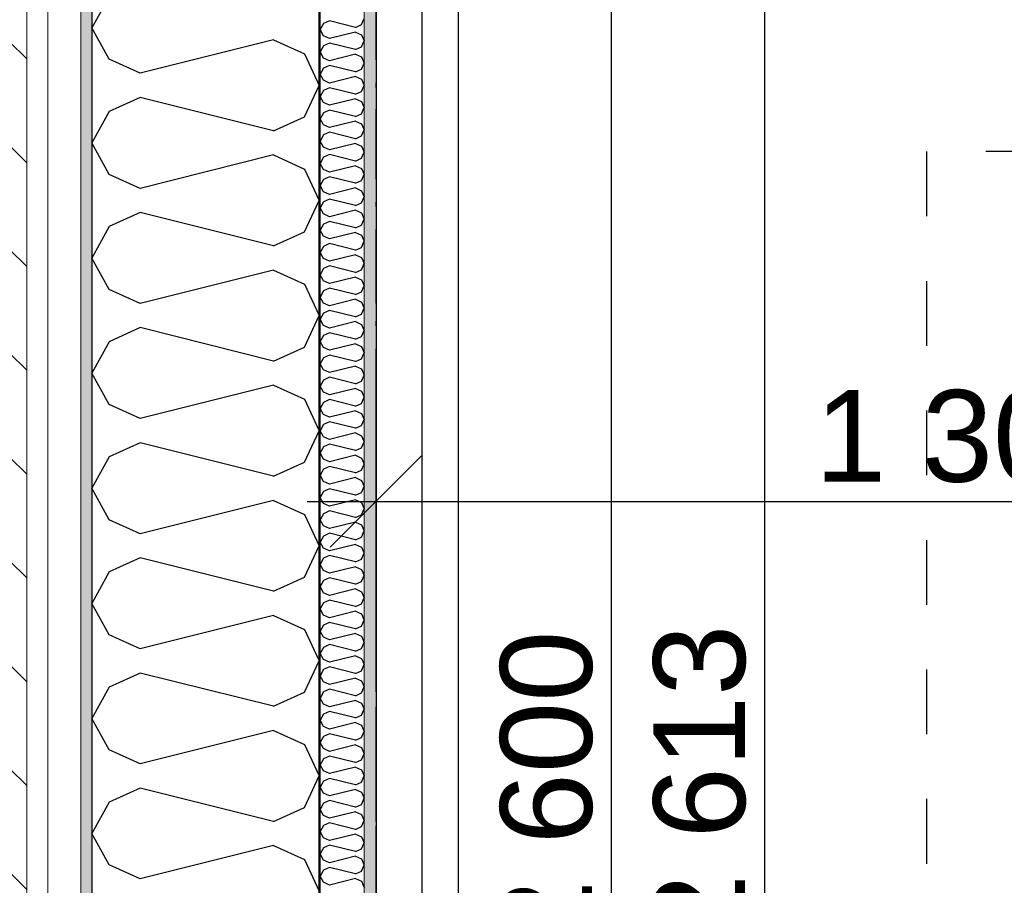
# Model space of a CAD drawing. Header units: millimetres. Extents: x -150 to 340931, y -1115 to 365939.
# Tile 236 of 253: x 308372 to 309446, y 350648 to 351592. Entities that reach past the tile are written whole.
import ezdxf
from ezdxf.enums import TextEntityAlignment as Align

# ---------------------------------------------------------------- set-up
doc = ezdxf.new("R2010")
doc.units = ezdxf.units.MM
doc.header["$LTSCALE"] = 0.5
doc.header["$MEASUREMENT"] = 0
for name, pattern in [('Akselinje', [1500, 1000, -200, 100, -200]), ('Over snittplan', [260, 150, -50, 10, -50]), ('PLINE', [0]), ('Små Stiplet', [282.222222, 141.111111, -141.111111])]:
    doc.linetypes.add(name, pattern=pattern)
for name, color, linetype in [('232- Ikke-bærende yttervegger (Skravur)(Nye konstruksjoner)', 7, 'Continuous'), ('232- Ikke-bærende yttervegger(Nye konstruksjoner)', 7, 'Continuous'), ('281- Innvendige trapper(Nye konstruksjoner)', 7, 'Continuous'), ('287- Andre rekkverk_ håndlister og fendere(Nye konstruksjoner)', 7, 'Continuous'), ('82-- Modullinjer(Nye konstruksjoner)', 7, 'Continuous'), ('842-M___1_50 Målsetting bygning', 7, 'Continuous'), ('842-M___1_50 Målsetting bygning(Nye konstruksjoner)', 7, 'Continuous'), ('862- M___Nettoareal(Nye konstruksjoner)', 7, 'Continuous'), ('862- M___Nettoareal(Polylinje)(Nye konstruksjoner)', 7, 'Continuous'), ('862- M___Nettoareal(Tekst)(Nye konstruksjoner)', 7, 'Continuous')]:
    doc.layers.add(name, color=color, linetype=linetype)
doc.layers.add('235- Utvendig kledning og overflate(Nye konstruksjoner)', color=7, linetype='Continuous', lineweight=0)
doc.layers.add('236- Innvendig kledning og overflate(Nye konstruksjoner)', color=7, linetype='Continuous', lineweight=0)
doc.styles.add('GENERATED_STYLE_1', font='txt')
doc.styles.add('GENERATED_STYLE_3', font='arial.ttf')
doc.styles.add('GENERATED_STYLE_5', font='arial.ttf')
doc.dimstyles.new('GENERATED_STYLE__1', dxfattribs={"dimtxt": 100, "dimasz": 95, "dimexe": 0.18, "dimexo": 0.0625, "dimgap": 0, "dimtad": 1, "dimtih": 1, "dimtoh": 1, "dimdec": 0, "dimzin": 0, "dimdsep": 46, "dimtxsty": 'GENERATED_STYLE_3', "dimblk": 'ARROWHEAD_6', "dimblk1": 'ARROWHEAD_6', "dimblk2": 'ARROWHEAD_6', "dimcen": 0.09, "dimse1": 1, "dimse2": 1, "dimclrd": 256, "dimclre": 256, "dimclrt": 256, "dimadec": 1, "dimazin": 0, "dimtfac": 1, "dimtdec": 4, "dimtmove": 0, "dimatfit": 3, "dimfxl": 1, "dimtolj": 1, "dimtzin": 0, "dimarcsym": 0})
doc.dimstyles.new('GENERATED_STYLE__2', dxfattribs={"dimtxt": 100, "dimasz": 95, "dimexe": 0.18, "dimexo": 0.0625, "dimgap": 0, "dimtad": 1, "dimdec": 0, "dimzin": 0, "dimdsep": 46, "dimtxsty": 'GENERATED_STYLE_3', "dimblk": 'ARROWHEAD_6', "dimblk1": 'ARROWHEAD_6', "dimblk2": 'ARROWHEAD_6', "dimcen": 0.09, "dimse1": 1, "dimse2": 1, "dimclrd": 256, "dimclre": 256, "dimclrt": 256, "dimadec": 1, "dimazin": 0, "dimtfac": 1, "dimtdec": 4, "dimtmove": 0, "dimatfit": 3, "dimfxl": 1, "dimtolj": 1, "dimtzin": 0, "dimarcsym": 0})
pattern_1 = [(0, (0, 0), (0, 43.30127), [0, -25]), (0, (12.5, 21.65), (0, 43.30127), [0, -25])]

# ---------------------------------------------------------------- blocks, each defined once
blk = doc.blocks.new('Fellesrom Bygg A__6', base_point=(310448.1, 339859.7))
at = {"layer": '862- M___Nettoareal(Polylinje)(Nye konstruksjoner)', "linetype": 'PLINE', "flags": 128}
blk.add_lwpolyline([(308760.9, 343747.8), (314369.7, 343747.8), (314360.9, 345447.8), (320651, 345447.6), (322731.9, 342583.8), (328296.4, 346626.6), (331088.4, 342783.8), (332481.5, 343796), (325033.1, 354047.8), (303141, 354047.8), (303141, 351847.8), (308360.9, 351847.8), (308360.9, 352047.8), (308760.9, 352047.8)], close=True, dxfattribs=at)
at = {"layer": '862- M___Nettoareal(Tekst)(Nye konstruksjoner)', "style": 'GENERATED_STYLE_1'}
for tag, p in [('DUMMY_861', (310985.6, 340047.9)), ('ROOM_NAME', (309910.6, 340002.2)), ('DUMMY_862', (309910.6, 339859.7))]:
    blk.add_attdef(tag, text='', height=100, dxfattribs=at).set_placement(p, align=Align.TOP_LEFT)
blk = doc.blocks.new('VINDFANG_TRAPP__13', base_point=(313945.5, 353208.6))
at = {"layer": '862- M___Nettoareal(Polylinje)(Nye konstruksjoner)', "linetype": 'PLINE', "flags": 128}
blk.add_lwpolyline([(308760.9, 349447.8), (312360.9, 349447.8), (314360.9, 349447.8), (314360.9, 352491.8), (314484.9, 352491.8), (314484.9, 352171.8), (316890.9, 352171.8), (316890.9, 354047.8), (308760.9, 354047.8), (308760.9, 352171.8), (312236.9, 352171.8), (312236.9, 352447.8), (312360.9, 352447.8), (312360.9, 352047.8), (308760.9, 352047.8)], close=True, dxfattribs=at)
at = {"layer": '862- M___Nettoareal(Tekst)(Nye konstruksjoner)', "style": 'GENERATED_STYLE_1'}
for tag, p in [('DUMMY_861', (314522, 353396.9)), ('ROOM_NAME', (313369, 353347.1)), ('DUMMY_862', (313369, 353208.6))]:
    blk.add_attdef(tag, text='', height=100, dxfattribs=at).set_placement(p, align=Align.TOP_LEFT)
blk = doc.blocks.new('*X239')
at = {"layer": '232- Ikke-bærende yttervegger (Skravur)(Nye konstruksjoner)', "linetype": 'PLINE'}
for p, q in [((308710.1, 351590.3), (308703.6, 351587.3)), ((308738.3, 351583.2), (308710.1, 351590.3)), ((308744.8, 351586.2), (308747.9, 351592.8)), ((308703.6, 351587.3), (308699.9, 351580.7)), ((308703.6, 351574.1), (308699.9, 351580.7)), ((308738.3, 351578.1), (308710.1, 351571.1)), ((308738.3, 351583.2), (308744.8, 351586.2)), ((308738.3, 351578.1), (308744.8, 351575.2)), ((308710.1, 351571.1), (308703.6, 351574.1)), ((308744.8, 351575.2), (308747.9, 351568.5)), ((308744.8, 351561.9), (308747.9, 351568.5)), ((308703.6, 351563), (308699.9, 351556.4)), ((308703.6, 351549.8), (308699.9, 351556.4)), ((308710.1, 351566), (308703.6, 351563)), ((308738.3, 351559), (308710.1, 351566)), ((308738.3, 351559), (308744.8, 351561.9)), ((308710.1, 351546.8), (308703.6, 351549.8)), ((308738.3, 351553.9), (308710.1, 351546.8)), ((308738.3, 351553.9), (308744.8, 351550.9)), ((308744.8, 351550.9), (308747.9, 351544.3)), ((308703.6, 351538.8), (308699.9, 351532.1)), ((308710.1, 351541.7), (308703.6, 351538.8)), ((308738.3, 351534.7), (308710.1, 351541.7)), ((308738.3, 351534.7), (308744.8, 351537.6)), ((308744.8, 351537.6), (308747.9, 351544.3)), ((308703.6, 351525.5), (308699.9, 351532.1)), ((308710.1, 351522.5), (308703.6, 351525.5)), ((308738.3, 351529.6), (308710.1, 351522.5)), ((308738.3, 351529.6), (308744.8, 351526.6)), ((308744.8, 351526.6), (308747.9, 351520)), ((308703.6, 351514.5), (308699.9, 351507.8)), ((308710.1, 351517.4), (308703.6, 351514.5)), ((308738.3, 351510.4), (308710.1, 351517.4)), ((308744.8, 351513.4), (308747.9, 351520)), ((308703.6, 351501.2), (308699.9, 351507.8)), ((308738.3, 351505.3), (308710.1, 351498.3)), ((308738.3, 351510.4), (308744.8, 351513.4)), ((308738.3, 351505.3), (308744.8, 351502.3)), ((308710.1, 351498.3), (308703.6, 351501.2)), ((308710.1, 351493.1), (308703.6, 351490.2)), ((308738.3, 351486.1), (308710.1, 351493.1)), ((308744.8, 351502.3), (308747.9, 351495.7)), ((308744.8, 351489.1), (308747.9, 351495.7)), ((308703.6, 351490.2), (308699.9, 351483.6)), ((308703.6, 351476.9), (308699.9, 351483.6)), ((308738.3, 351486.1), (308744.8, 351489.1)), ((308710.1, 351474), (308703.6, 351476.9)), ((308738.3, 351481), (308710.1, 351474)), ((308738.3, 351481), (308744.8, 351478)), ((308744.8, 351478), (308747.9, 351471.4)), ((308744.8, 351464.8), (308747.9, 351471.4)), ((308703.6, 351465.9), (308699.9, 351459.3)), ((308710.1, 351468.9), (308703.6, 351465.9)), ((308738.3, 351461.8), (308710.1, 351468.9)), ((308738.3, 351461.8), (308744.8, 351464.8)), ((308703.6, 351452.6), (308699.9, 351459.3)), ((308710.1, 351449.7), (308703.6, 351452.6)), ((308738.3, 351456.7), (308710.1, 351449.7)), ((308738.3, 351456.7), (308744.8, 351453.8)), ((308744.8, 351453.8), (308747.9, 351447.1)), ((308703.6, 351441.6), (308699.9, 351435)), ((308710.1, 351444.6), (308703.6, 351441.6)), ((308738.3, 351437.5), (308710.1, 351444.6)), ((308738.3, 351437.5), (308744.8, 351440.5)), ((308744.8, 351440.5), (308747.9, 351447.1)), ((308703.6, 351428.4), (308699.9, 351435)), ((308710.1, 351425.4), (308703.6, 351428.4)), ((308738.3, 351432.4), (308710.1, 351425.4)), ((308738.3, 351432.4), (308744.8, 351429.5)), ((308744.8, 351429.5), (308747.9, 351422.9)), ((308703.6, 351417.3), (308699.9, 351410.7)), ((308710.1, 351420.3), (308703.6, 351417.3)), ((308738.3, 351413.3), (308710.1, 351420.3)), ((308744.8, 351416.2), (308747.9, 351422.9)), ((308703.6, 351404.1), (308699.9, 351410.7)), ((308738.3, 351408.2), (308710.1, 351401.1)), ((308738.3, 351413.3), (308744.8, 351416.2)), ((308738.3, 351408.2), (308744.8, 351405.2)), ((308710.1, 351401.1), (308703.6, 351404.1)), ((308710.1, 351396), (308703.6, 351393.1)), ((308738.3, 351389), (308710.1, 351396)), ((308744.8, 351405.2), (308747.9, 351398.6)), ((308744.8, 351391.9), (308747.9, 351398.6)), ((308703.6, 351393.1), (308699.9, 351386.4)), ((308703.6, 351379.8), (308699.9, 351386.4)), ((308738.3, 351389), (308744.8, 351391.9)), ((308710.1, 351376.8), (308703.6, 351379.8)), ((308738.3, 351383.9), (308710.1, 351376.8)), ((308738.3, 351383.9), (308744.8, 351380.9)), ((308744.8, 351380.9), (308747.9, 351374.3)), ((308744.8, 351367.7), (308747.9, 351374.3)), ((308703.6, 351368.8), (308699.9, 351362.2)), ((308710.1, 351371.7), (308703.6, 351368.8)), ((308738.3, 351364.7), (308710.1, 351371.7)), ((308738.3, 351364.7), (308744.8, 351367.7)), ((308703.6, 351355.5), (308699.9, 351362.2)), ((308710.1, 351352.6), (308703.6, 351355.5)), ((308738.3, 351359.6), (308710.1, 351352.6)), ((308738.3, 351359.6), (308744.8, 351356.6)), ((308744.8, 351356.6), (308747.9, 351350)), ((308703.6, 351344.5), (308699.9, 351337.9)), ((308710.1, 351347.5), (308703.6, 351344.5)), ((308738.3, 351340.4), (308710.1, 351347.5)), ((308738.3, 351340.4), (308744.8, 351343.4)), ((308744.8, 351343.4), (308747.9, 351350)), ((308703.6, 351331.2), (308699.9, 351337.9)), ((308710.1, 351328.3), (308703.6, 351331.2)), ((308738.3, 351335.3), (308710.1, 351328.3)), ((308738.3, 351335.3), (308744.8, 351332.4)), ((308744.8, 351332.4), (308747.9, 351325.7)), ((308703.6, 351320.2), (308699.9, 351313.6)), ((308710.1, 351323.2), (308703.6, 351320.2)), ((308738.3, 351316.1), (308710.1, 351323.2)), ((308744.8, 351319.1), (308747.9, 351325.7)), ((308703.6, 351307), (308699.9, 351313.6)), ((308738.3, 351311), (308710.1, 351304)), ((308738.3, 351316.1), (308744.8, 351319.1)), ((308738.3, 351311), (308744.8, 351308.1)), ((308710.1, 351304), (308703.6, 351307)), ((308710.1, 351298.9), (308703.6, 351295.9)), ((308738.3, 351291.9), (308710.1, 351298.9)), ((308744.8, 351308.1), (308747.9, 351301.4)), ((308744.8, 351294.8), (308747.9, 351301.4)), ((308703.6, 351295.9), (308699.9, 351289.3)), ((308703.6, 351282.7), (308699.9, 351289.3)), ((308738.3, 351291.9), (308744.8, 351294.8)), ((308710.1, 351279.7), (308703.6, 351282.7)), ((308738.3, 351286.8), (308710.1, 351279.7)), ((308738.3, 351286.8), (308744.8, 351283.8)), ((308744.8, 351283.8), (308747.9, 351277.2)), ((308703.6, 351271.7), (308699.9, 351265)), ((308710.1, 351274.6), (308703.6, 351271.7)), ((308738.3, 351267.6), (308710.1, 351274.6)), ((308738.3, 351267.6), (308744.8, 351270.5)), ((308744.8, 351270.5), (308747.9, 351277.2)), ((308703.6, 351258.4), (308699.9, 351265)), ((308710.1, 351255.4), (308703.6, 351258.4)), ((308738.3, 351262.5), (308710.1, 351255.4)), ((308738.3, 351262.5), (308744.8, 351259.5)), ((308744.8, 351259.5), (308747.9, 351252.9)), ((308703.6, 351247.4), (308699.9, 351240.7)), ((308710.1, 351250.3), (308703.6, 351247.4)), ((308738.3, 351243.3), (308710.1, 351250.3)), ((308738.3, 351243.3), (308744.8, 351246.3)), ((308744.8, 351246.3), (308747.9, 351252.9)), ((308703.6, 351234.1), (308699.9, 351240.7)), ((308738.3, 351238.2), (308710.1, 351231.2)), ((308738.3, 351238.2), (308744.8, 351235.2)), ((308744.8, 351235.2), (308747.9, 351228.6)), ((308710.1, 351231.2), (308703.6, 351234.1)), ((308710.1, 351226.1), (308703.6, 351223.1)), ((308738.3, 351219), (308710.1, 351226.1)), ((308744.8, 351222), (308747.9, 351228.6)), ((308703.6, 351223.1), (308699.9, 351216.5)), ((308703.6, 351209.8), (308699.9, 351216.5)), ((308738.3, 351213.9), (308710.1, 351206.9)), ((308738.3, 351219), (308744.8, 351222)), ((308738.3, 351213.9), (308744.8, 351211)), ((308710.1, 351206.9), (308703.6, 351209.8)), ((308744.8, 351211), (308747.9, 351204.3)), ((308744.8, 351197.7), (308747.9, 351204.3)), ((308703.6, 351198.8), (308699.9, 351192.2)), ((308703.6, 351185.6), (308699.9, 351192.2)), ((308710.1, 351201.8), (308703.6, 351198.8)), ((308738.3, 351194.7), (308710.1, 351201.8)), ((308738.3, 351194.7), (308744.8, 351197.7)), ((308710.1, 351182.6), (308703.6, 351185.6)), ((308738.3, 351189.6), (308710.1, 351182.6)), ((308738.3, 351189.6), (308744.8, 351186.7)), ((308744.8, 351186.7), (308747.9, 351180)), ((308703.6, 351174.5), (308699.9, 351167.9)), ((308710.1, 351177.5), (308703.6, 351174.5)), ((308738.3, 351170.5), (308710.1, 351177.5)), ((308738.3, 351170.5), (308744.8, 351173.4)), ((308744.8, 351173.4), (308747.9, 351180)), ((308703.6, 351161.3), (308699.9, 351167.9)), ((308710.1, 351158.3), (308703.6, 351161.3)), ((308738.3, 351165.4), (308710.1, 351158.3)), ((308738.3, 351165.4), (308744.8, 351162.4)), ((308744.8, 351162.4), (308747.9, 351155.8)), ((308703.6, 351150.3), (308699.9, 351143.6)), ((308710.1, 351153.2), (308703.6, 351150.3)), ((308738.3, 351146.2), (308710.1, 351153.2)), ((308738.3, 351146.2), (308744.8, 351149.1)), ((308744.8, 351149.1), (308747.9, 351155.8)), ((308703.6, 351137), (308699.9, 351143.6)), ((308738.3, 351141.1), (308710.1, 351134)), ((308738.3, 351141.1), (308744.8, 351138.1)), ((308744.8, 351138.1), (308747.9, 351131.5)), ((308710.1, 351134), (308703.6, 351137)), ((308710.1, 351128.9), (308703.6, 351126)), ((308738.3, 351121.9), (308710.1, 351128.9)), ((308744.8, 351124.8), (308747.9, 351131.5)), ((308703.6, 351126), (308699.9, 351119.3)), ((308703.6, 351112.7), (308699.9, 351119.3)), ((308738.3, 351116.8), (308710.1, 351109.8)), ((308738.3, 351121.9), (308744.8, 351124.8)), ((308738.3, 351116.8), (308744.8, 351113.8)), ((308710.1, 351109.8), (308703.6, 351112.7)), ((308744.8, 351113.8), (308747.9, 351107.2)), ((308744.8, 351100.6), (308747.9, 351107.2)), ((308703.6, 351101.7), (308699.9, 351095.1)), ((308703.6, 351088.4), (308699.9, 351095.1)), ((308710.1, 351104.6), (308703.6, 351101.7)), ((308738.3, 351097.6), (308710.1, 351104.6)), ((308738.3, 351097.6), (308744.8, 351100.6)), ((308710.1, 351085.5), (308703.6, 351088.4)), ((308738.3, 351092.5), (308710.1, 351085.5)), ((308738.3, 351092.5), (308744.8, 351089.5)), ((308744.8, 351089.5), (308747.9, 351082.9)), ((308703.6, 351077.4), (308699.9, 351070.8)), ((308710.1, 351080.4), (308703.6, 351077.4)), ((308738.3, 351073.3), (308710.1, 351080.4)), ((308738.3, 351073.3), (308744.8, 351076.3)), ((308744.8, 351076.3), (308747.9, 351082.9)), ((308703.6, 351064.1), (308699.9, 351070.8)), ((308710.1, 351061.2), (308703.6, 351064.1)), ((308738.3, 351068.2), (308710.1, 351061.2)), ((308738.3, 351068.2), (308744.8, 351065.3)), ((308744.8, 351065.3), (308747.9, 351058.6)), ((308703.6, 351053.1), (308699.9, 351046.5)), ((308710.1, 351056.1), (308703.6, 351053.1)), ((308738.3, 351049), (308710.1, 351056.1)), ((308738.3, 351049), (308744.8, 351052)), ((308744.8, 351052), (308747.9, 351058.6)), ((308703.6, 351039.9), (308699.9, 351046.5)), ((308738.3, 351043.9), (308710.1, 351036.9)), ((308738.3, 351043.9), (308744.8, 351041)), ((308710.1, 351036.9), (308703.6, 351039.9)), ((308710.1, 351031.8), (308703.6, 351028.8)), ((308738.3, 351024.8), (308710.1, 351031.8)), ((308744.8, 351041), (308747.9, 351034.4)), ((308744.8, 351027.7), (308747.9, 351034.4)), ((308703.6, 351028.8), (308699.9, 351022.2)), ((308703.6, 351015.6), (308699.9, 351022.2)), ((308738.3, 351019.7), (308710.1, 351012.6)), ((308738.3, 351024.8), (308744.8, 351027.7)), ((308738.3, 351019.7), (308744.8, 351016.7)), ((308710.1, 351012.6), (308703.6, 351015.6)), ((308744.8, 351016.7), (308747.9, 351010.1)), ((308744.8, 351003.4), (308747.9, 351010.1)), ((308703.6, 351004.6), (308699.9, 350997.9)), ((308710.1, 351007.5), (308703.6, 351004.6)), ((308738.3, 351000.5), (308710.1, 351007.5)), ((308738.3, 351000.5), (308744.8, 351003.4)), ((308703.6, 350991.3), (308699.9, 350997.9)), ((308710.1, 350988.3), (308703.6, 350991.3)), ((308738.3, 350995.4), (308710.1, 350988.3)), ((308738.3, 350995.4), (308744.8, 350992.4)), ((308744.8, 350992.4), (308747.9, 350985.8)), ((308703.6, 350980.3), (308699.9, 350973.7)), ((308710.1, 350983.2), (308703.6, 350980.3)), ((308738.3, 350976.2), (308710.1, 350983.2)), ((308738.3, 350976.2), (308744.8, 350979.2)), ((308744.8, 350979.2), (308747.9, 350985.8)), ((308703.6, 350967), (308699.9, 350973.7)), ((308710.1, 350964.1), (308703.6, 350967)), ((308738.3, 350971.1), (308710.1, 350964.1)), ((308738.3, 350971.1), (308744.8, 350968.1)), ((308744.8, 350968.1), (308747.9, 350961.5)), ((308703.6, 350956), (308699.9, 350949.4)), ((308710.1, 350959), (308703.6, 350956)), ((308738.3, 350951.9), (308710.1, 350959)), ((308744.8, 350954.9), (308747.9, 350961.5)), ((308703.6, 350942.7), (308699.9, 350949.4)), ((308738.3, 350946.8), (308710.1, 350939.8)), ((308738.3, 350951.9), (308744.8, 350954.9)), ((308738.3, 350946.8), (308744.8, 350943.9)), ((308710.1, 350939.8), (308703.6, 350942.7)), ((308710.1, 350934.7), (308703.6, 350931.7)), ((308738.3, 350927.6), (308710.1, 350934.7)), ((308744.8, 350943.9), (308747.9, 350937.2)), ((308744.8, 350930.6), (308747.9, 350937.2)), ((308703.6, 350931.7), (308699.9, 350925.1)), ((308703.6, 350918.5), (308699.9, 350925.1)), ((308738.3, 350927.6), (308744.8, 350930.6)), ((308710.1, 350915.5), (308703.6, 350918.5)), ((308738.3, 350922.5), (308710.1, 350915.5)), ((308738.3, 350922.5), (308744.8, 350919.6)), ((308744.8, 350919.6), (308747.9, 350912.9)), ((308744.8, 350906.3), (308747.9, 350912.9)), ((308703.6, 350907.4), (308699.9, 350900.8)), ((308710.1, 350910.4), (308703.6, 350907.4)), ((308738.3, 350903.4), (308710.1, 350910.4)), ((308738.3, 350903.4), (308744.8, 350906.3)), ((308703.6, 350894.2), (308699.9, 350900.8)), ((308710.1, 350891.2), (308703.6, 350894.2)), ((308738.3, 350898.3), (308710.1, 350891.2)), ((308738.3, 350898.3), (308744.8, 350895.3)), ((308744.8, 350895.3), (308747.9, 350888.7)), ((308703.6, 350883.2), (308699.9, 350876.5)), ((308710.1, 350886.1), (308703.6, 350883.2)), ((308738.3, 350879.1), (308710.1, 350886.1)), ((308738.3, 350879.1), (308744.8, 350882)), ((308744.8, 350882), (308747.9, 350888.7)), ((308703.6, 350869.9), (308699.9, 350876.5)), ((308710.1, 350866.9), (308703.6, 350869.9)), ((308738.3, 350874), (308710.1, 350866.9)), ((308738.3, 350874), (308744.8, 350871)), ((308744.8, 350871), (308747.9, 350864.4)), ((308703.6, 350858.9), (308699.9, 350852.2)), ((308710.1, 350861.8), (308703.6, 350858.9)), ((308738.3, 350854.8), (308710.1, 350861.8)), ((308744.8, 350857.8), (308747.9, 350864.4)), ((308703.6, 350845.6), (308699.9, 350852.2)), ((308738.3, 350849.7), (308710.1, 350842.7)), ((308738.3, 350854.8), (308744.8, 350857.8)), ((308738.3, 350849.7), (308744.8, 350846.7)), ((308710.1, 350842.7), (308703.6, 350845.6)), ((308710.1, 350837.6), (308703.6, 350834.6)), ((308738.3, 350830.5), (308710.1, 350837.6)), ((308744.8, 350846.7), (308747.9, 350840.1)), ((308744.8, 350833.5), (308747.9, 350840.1)), ((308703.6, 350834.6), (308699.9, 350828)), ((308703.6, 350821.3), (308699.9, 350828)), ((308738.3, 350830.5), (308744.8, 350833.5)), ((308710.1, 350818.4), (308703.6, 350821.3)), ((308738.3, 350825.4), (308710.1, 350818.4)), ((308738.3, 350825.4), (308744.8, 350822.5)), ((308744.8, 350822.5), (308747.9, 350815.8)), ((308744.8, 350809.2), (308747.9, 350815.8)), ((308703.6, 350810.3), (308699.9, 350803.7)), ((308710.1, 350813.3), (308703.6, 350810.3)), ((308738.3, 350806.2), (308710.1, 350813.3)), ((308738.3, 350806.2), (308744.8, 350809.2)), ((308703.6, 350797.1), (308699.9, 350803.7)), ((308710.1, 350794.1), (308703.6, 350797.1)), ((308738.3, 350801.1), (308710.1, 350794.1)), ((308738.3, 350801.1), (308744.8, 350798.2)), ((308744.8, 350798.2), (308747.9, 350791.5)), ((308703.6, 350786), (308699.9, 350779.4)), ((308710.1, 350789), (308703.6, 350786)), ((308738.3, 350782), (308710.1, 350789)), ((308738.3, 350782), (308744.8, 350784.9)), ((308744.8, 350784.9), (308747.9, 350791.5)), ((308703.6, 350772.8), (308699.9, 350779.4)), ((308710.1, 350769.8), (308703.6, 350772.8)), ((308738.3, 350776.9), (308710.1, 350769.8)), ((308738.3, 350776.9), (308744.8, 350773.9)), ((308744.8, 350773.9), (308747.9, 350767.3)), ((308710.1, 350764.7), (308703.6, 350761.8)), ((308738.3, 350757.7), (308710.1, 350764.7)), ((308744.8, 350760.6), (308747.9, 350767.3)), ((308703.6, 350761.8), (308699.9, 350755.1)), ((308703.6, 350748.5), (308699.9, 350755.1)), ((308738.3, 350752.6), (308710.1, 350745.5)), ((308738.3, 350757.7), (308744.8, 350760.6)), ((308738.3, 350752.6), (308744.8, 350749.6)), ((308710.1, 350745.5), (308703.6, 350748.5)), ((308710.1, 350740.4), (308703.6, 350737.5)), ((308738.3, 350733.4), (308710.1, 350740.4)), ((308744.8, 350749.6), (308747.9, 350743)), ((308744.8, 350736.3), (308747.9, 350743)), ((308703.6, 350737.5), (308699.9, 350730.8)), ((308703.6, 350724.2), (308699.9, 350730.8)), ((308738.3, 350733.4), (308744.8, 350736.3)), ((308710.1, 350721.2), (308703.6, 350724.2)), ((308738.3, 350728.3), (308710.1, 350721.2)), ((308738.3, 350728.3), (308744.8, 350725.3)), ((308744.8, 350725.3), (308747.9, 350718.7)), ((308703.6, 350713.2), (308699.9, 350706.6)), ((308710.1, 350716.1), (308703.6, 350713.2)), ((308738.3, 350709.1), (308710.1, 350716.1)), ((308738.3, 350709.1), (308744.8, 350712.1)), ((308744.8, 350712.1), (308747.9, 350718.7)), ((308703.6, 350699.9), (308699.9, 350706.6)), ((308710.1, 350697), (308703.6, 350699.9)), ((308738.3, 350704), (308710.1, 350697)), ((308738.3, 350704), (308744.8, 350701)), ((308744.8, 350701), (308747.9, 350694.4)), ((308703.6, 350688.9), (308699.9, 350682.3)), ((308710.1, 350691.9), (308703.6, 350688.9)), ((308738.3, 350684.8), (308710.1, 350691.9)), ((308738.3, 350684.8), (308744.8, 350687.8)), ((308744.8, 350687.8), (308747.9, 350694.4)), ((308703.6, 350675.6), (308699.9, 350682.3)), ((308738.3, 350679.7), (308710.1, 350672.7)), ((308738.3, 350679.7), (308744.8, 350676.8)), ((308744.8, 350676.8), (308747.9, 350670.1)), ((308710.1, 350672.7), (308703.6, 350675.6)), ((308710.1, 350667.6), (308703.6, 350664.6)), ((308738.3, 350660.5), (308710.1, 350667.6)), ((308744.8, 350663.5), (308747.9, 350670.1)), ((308703.6, 350664.6), (308699.9, 350658)), ((308703.6, 350651.4), (308699.9, 350658)), ((308738.3, 350655.4), (308710.1, 350648.4)), ((308738.3, 350660.5), (308744.8, 350663.5)), ((308738.3, 350655.4), (308744.8, 350652.5)), ((308710.1, 350648.4), (308703.6, 350651.4)), ((308744.8, 350652.5), (308747.9, 350645.9))]:
    blk.add_line(p, q, dxfattribs=at)
blk = doc.blocks.new('*X244')
at = {"layer": '232- Ikke-bærende yttervegger (Skravur)(Nye konstruksjoner)', "linetype": 'PLINE'}
for p, q in [((308470, 351617), (308450.9, 351582.7)), ((308470, 351548.4), (308450.9, 351582.7)), ((308649.1, 351569.5), (308503.6, 351533.2)), ((308649.1, 351569.5), (308682.7, 351554.2)), ((308503.6, 351533.2), (308470, 351548.4)), ((308682.7, 351554.2), (308698.9, 351520)), ((308682.7, 351485.7), (308698.9, 351520)), ((308503.6, 351506.8), (308470, 351491.5)), ((308649.1, 351470.4), (308503.6, 351506.8)), ((308470, 351491.5), (308450.9, 351457.3)), ((308649.1, 351470.4), (308682.7, 351485.7)), ((308470, 351423), (308450.9, 351457.3)), ((308649.1, 351444.1), (308503.6, 351407.7)), ((308649.1, 351444.1), (308682.7, 351428.8)), ((308682.7, 351428.8), (308698.9, 351394.5)), ((308503.6, 351407.7), (308470, 351423)), ((308682.7, 351360.3), (308698.9, 351394.5)), ((308503.6, 351381.3), (308470, 351366.1)), ((308649.1, 351345), (308503.6, 351381.3)), ((308470, 351366.1), (308450.9, 351331.8)), ((308649.1, 351345), (308682.7, 351360.3)), ((308470, 351297.5), (308450.9, 351331.8)), ((308649.1, 351318.6), (308503.6, 351282.3)), ((308649.1, 351318.6), (308682.7, 351303.3)), ((308682.7, 351303.3), (308698.9, 351269.1)), ((308503.6, 351282.3), (308470, 351297.5)), ((308682.7, 351234.8), (308698.9, 351269.1)), ((308503.6, 351255.9), (308470, 351240.6)), ((308649.1, 351219.5), (308503.6, 351255.9)), ((308470, 351240.6), (308450.9, 351206.3)), ((308649.1, 351219.5), (308682.7, 351234.8)), ((308470, 351172.1), (308450.9, 351206.3)), ((308649.1, 351193.2), (308503.6, 351156.8)), ((308649.1, 351193.2), (308682.7, 351177.9)), ((308503.6, 351156.8), (308470, 351172.1)), ((308682.7, 351177.9), (308698.9, 351143.6)), ((308682.7, 351109.4), (308698.9, 351143.6)), ((308503.6, 351130.4), (308470, 351115.2)), ((308649.1, 351094.1), (308503.6, 351130.4)), ((308470, 351115.2), (308450.9, 351080.9)), ((308649.1, 351094.1), (308682.7, 351109.4)), ((308470, 351046.6), (308450.9, 351080.9)), ((308649.1, 351067.7), (308503.6, 351031.3)), ((308649.1, 351067.7), (308682.7, 351052.4)), ((308682.7, 351052.4), (308698.9, 351018.2)), ((308503.6, 351031.3), (308470, 351046.6)), ((308682.7, 350983.9), (308698.9, 351018.2)), ((308503.6, 351005), (308470, 350989.7)), ((308649.1, 350968.6), (308503.6, 351005)), ((308470, 350989.7), (308450.9, 350955.4)), ((308649.1, 350968.6), (308682.7, 350983.9)), ((308470, 350921.2), (308450.9, 350955.4)), ((308649.1, 350942.3), (308503.6, 350905.9)), ((308649.1, 350942.3), (308682.7, 350927)), ((308682.7, 350927), (308698.9, 350892.7)), ((308503.6, 350905.9), (308470, 350921.2)), ((308682.7, 350858.5), (308698.9, 350892.7)), ((308503.6, 350879.5), (308470, 350864.2)), ((308649.1, 350843.2), (308503.6, 350879.5)), ((308470, 350864.2), (308450.9, 350830)), ((308649.1, 350843.2), (308682.7, 350858.5)), ((308470, 350795.7), (308450.9, 350830)), ((308649.1, 350816.8), (308503.6, 350780.4)), ((308649.1, 350816.8), (308682.7, 350801.5)), ((308503.6, 350780.4), (308470, 350795.7)), ((308682.7, 350801.5), (308698.9, 350767.3)), ((308682.7, 350733), (308698.9, 350767.3)), ((308503.6, 350754.1), (308470, 350738.8)), ((308649.1, 350717.7), (308503.6, 350754.1)), ((308470, 350738.8), (308450.9, 350704.5)), ((308649.1, 350717.7), (308682.7, 350733)), ((308470, 350670.3), (308450.9, 350704.5)), ((308649.1, 350691.4), (308503.6, 350655)), ((308649.1, 350691.4), (308682.7, 350676.1)), ((308682.7, 350676.1), (308698.9, 350641.8)), ((308503.6, 350655), (308470, 350670.3))]:
    blk.add_line(p, q, dxfattribs=at)
blk = doc.blocks.new('Standard grid marker[93]', base_point=(308450.9, 363787.1))
at = {"layer": '82-- Modullinjer(Nye konstruksjoner)', "linetype": 'Akselinje'}
blk.add_line((308450.9, 363587.1), (308450.9, 339987.1), dxfattribs=at)
at = {"layer": '82-- Modullinjer(Nye konstruksjoner)', "style": 'GENERATED_STYLE_5'}
for tag, p in [('AC_MarkerText_1_0', (308450.9, 363965.3)), ('AC_MarkerText_1_1', (308450.9, 339715.3))]:
    blk.add_attdef(tag, text='', height=100, rotation=360, dxfattribs=at).set_placement(p, align=Align.TOP_CENTER)
blk = doc.blocks.new('*D774')
at = {"layer": '842-M___1_50 Målsetting bygning(Nye konstruksjoner)', "linetype": 'PLINE'}
for p, q in [((276294.5, 363585.1), (276294.5, 363772.6)), ((335668.8, 363585.1), (335668.8, 363772.6)), ((276344.5, 363728.9), (276244.5, 363628.9)), ((335618.8, 363628.9), (335718.8, 363728.9)), ((276219.5, 363678.9), (276294.5, 363678.9)), ((276294.5, 363678.9), (335668.8, 363678.9)), ((335668.8, 363678.9), (335743.8, 363678.9))]:
    blk.add_line(p, q, dxfattribs=at)
at = {"layer": '842-M___1_50 Målsetting bygning(Nye konstruksjoner)', "insert": (305772, 363698.9), "char_height": 100, "attachment_point": 7, "style": 'GENERATED_STYLE_3'}
blk.add_mtext('\\A1;{\\pql;\\fArial|b0|i0|c0|p0;\\W1.000000;59\xa0374}', dxfattribs=at)
blk = doc.blocks.new('ARROWHEAD_6')
at = {"linetype": 'Continuous'}
for p, q in [((-0.5, -0.5), (0.5, 0.5)), ((0, 0), (-1, 0))]:
    blk.add_line(p, q, dxfattribs=at)
blk = doc.blocks.new('*D842')
at = {"layer": '842-M___1_50 Målsetting bygning', "linetype": 'PLINE'}
for p, q in [((308316, 357516.3), (308316, 357703.8)), ((308450.9, 357516.3), (308450.9, 357703.8)), ((308366, 357660.1), (308266, 357560.1)), ((308500.9, 357660.1), (308400.9, 357560.1)), ((308316, 357610.1), (308450.9, 357610.1))]:
    blk.add_line(p, q, dxfattribs=at)
blk = doc.blocks.new('*D843')
at = {"layer": '842-M___1_50 Målsetting bygning', "linetype": 'PLINE'}
for p, q in [((308450.9, 357516.3), (308450.9, 357703.8)), ((308698.9, 357516.3), (308698.9, 357703.8)), ((308500.9, 357660.1), (308400.9, 357560.1)), ((308748.9, 357660.1), (308648.9, 357560.1)), ((308450.9, 357610.1), (308698.9, 357610.1))]:
    blk.add_line(p, q, dxfattribs=at)
at = {"layer": '842-M___1_50 Målsetting bygning', "insert": (308460.5, 357770.1), "char_height": 100, "attachment_point": 7, "style": 'GENERATED_STYLE_3'}
blk.add_mtext('\\A1;{\\pql;\\fArial|b0|i0|c0|p0;\\W1.000000;248}', dxfattribs=at)
blk = doc.blocks.new('*D844')
at = {"layer": '842-M___1_50 Målsetting bygning', "linetype": 'PLINE'}
for p, q in [((308698.9, 357516.3), (308698.9, 357703.8)), ((309470.4, 357516.3), (309470.4, 357703.8)), ((308748.9, 357660.1), (308648.9, 357560.1)), ((309520.4, 357660.1), (309420.4, 357560.1)), ((308698.9, 357610.1), (309470.4, 357610.1))]:
    blk.add_line(p, q, dxfattribs=at)
at = {"layer": '842-M___1_50 Målsetting bygning', "insert": (308970.3, 357630.1), "char_height": 100, "attachment_point": 7, "style": 'GENERATED_STYLE_3'}
blk.add_mtext('\\A1;{\\pql;\\fArial|b0|i0|c0|p0;\\W1.000000;772}', dxfattribs=at)
blk = doc.blocks.new('*D917')
at = {"layer": '842-M___1_50 Målsetting bygning', "linetype": 'PLINE'}
for p, q in [((306706, 342391.1), (306706, 342578.6)), ((308316, 342391.1), (308316, 342578.6)), ((306756, 342534.9), (306656, 342434.9)), ((308266, 342434.9), (308366, 342534.9)), ((308410.9, 342534.9), (308310.9, 342434.9)), ((306706, 342484.9), (308316, 342484.9))]:
    blk.add_line(p, q, dxfattribs=at)
at = {"layer": '842-M___1_50 Målsetting bygning', "char_height": 100, "attachment_point": 7, "style": 'GENERATED_STYLE_3'}
for s, insert in [('\\A1;{\\pql;\\fArial|b0|i0|c0|p0;\\W1.000000;1\xa0610}', (307339.4, 342504.9)), ('\\A1;{\\pql;\\fArial|b0|i0|c0|p0;\\W1.000000;45}', (308262.2, 342504.9)), ('\\A1;{\\pql;\\fArial|b0|i0|c0|p0;\\W1.000000;1\xa0810}', (307339.4, 342364.9))]:
    blk.add_mtext(s, dxfattribs=dict(at, insert=insert))
blk = doc.blocks.new('*D918')
at = {"layer": '842-M___1_50 Målsetting bygning', "linetype": 'PLINE'}
for p, q in [((308316, 342391.1), (308316, 342578.6)), ((308360.9, 342391.1), (308360.9, 342578.6)), ((308266, 342434.9), (308366, 342534.9)), ((308410.9, 342534.9), (308310.9, 342434.9)), ((308316, 342484.9), (308360.9, 342484.9))]:
    blk.add_line(p, q, dxfattribs=at)
at = {"layer": '842-M___1_50 Målsetting bygning', "insert": (308329.6, 342644.9), "char_height": 100, "attachment_point": 7, "style": 'GENERATED_STYLE_3'}
blk.add_mtext('\\A1;{\\pql;\\fArial|b0|i0|c0|p0;\\W1.000000;90}', dxfattribs=at)
blk = doc.blocks.new('*D919')
at = {"layer": '842-M___1_50 Målsetting bygning', "linetype": 'PLINE'}
for p, q in [((308360.9, 342391.1), (308360.9, 342578.6)), ((308450.9, 342391.1), (308450.9, 342578.6)), ((308266, 342434.9), (308366, 342534.9)), ((308410.9, 342534.9), (308310.9, 342434.9)), ((308500.9, 342534.9), (308400.9, 342434.9)), ((308360.9, 342484.9), (308450.9, 342484.9))]:
    blk.add_line(p, q, dxfattribs=at)
blk = doc.blocks.new('*D944')
at = {"layer": '842-M___1_50 Målsetting bygning', "linetype": 'PLINE'}
for p, q in [((309134.6, 352110.8), (309234.6, 352010.8)), ((309278.4, 352060.8), (309090.9, 352060.8)), ((309184.6, 349447.8), (309184.6, 352060.8)), ((309134.6, 349497.8), (309234.6, 349397.8)), ((309278.4, 349447.8), (309090.9, 349447.8))]:
    blk.add_line(p, q, dxfattribs=at)
at = {"layer": '842-M___1_50 Målsetting bygning', "char_height": 100, "attachment_point": 7, "rotation": 90, "style": 'GENERATED_STYLE_3'}
for s, insert in [('\\A1;{\\pql;\\fArial|b0|i0|c0|p0;\\W1.000000;98}', (309164.6, 352033.6)), ('\\A1;{\\pql;\\fArial|b0|i0|c0|p0;\\W1.000000;2\xa0613}', (309164.6, 350582.7))]:
    blk.add_mtext(s, dxfattribs=dict(at, insert=insert))
blk = doc.blocks.new('*D967')
at = {"layer": '842-M___1_50 Målsetting bygning', "linetype": 'PLINE'}
for p, q in [((307120.9, 351587.8), (307220.9, 351487.8)), ((307264.6, 351537.8), (307077.1, 351537.8)), ((307170.9, 348176.8), (307170.9, 351537.8)), ((307120.9, 348226.8), (307220.9, 348126.8)), ((307264.6, 348176.8), (307077.1, 348176.8))]:
    blk.add_line(p, q, dxfattribs=at)
at = {"layer": '842-M___1_50 Målsetting bygning', "insert": (307150.9, 349685.7), "char_height": 100, "attachment_point": 7, "rotation": 90, "style": 'GENERATED_STYLE_3'}
blk.add_mtext('\\A1;{\\pql;\\fArial|b0|i0|c0|p0;\\W1.000000;3\xa0361}', dxfattribs=at)
blk = doc.blocks.new('*D1054')
at = {"layer": '842-M___1_50 Målsetting bygning', "linetype": 'PLINE'}
for p, q in [((308760.9, 350972.8), (308760.9, 351160.3)), ((310060.9, 350972.8), (310060.9, 351160.3)), ((308810.9, 351116.5), (308710.9, 351016.5)), ((310110.9, 351116.5), (310010.9, 351016.5)), ((308685.9, 351066.5), (308760.9, 351066.5)), ((308760.9, 351066.5), (310060.9, 351066.5))]:
    blk.add_line(p, q, dxfattribs=at)
at = {"layer": '842-M___1_50 Målsetting bygning', "insert": (309239.3, 351086.5), "char_height": 100, "attachment_point": 7, "style": 'GENERATED_STYLE_3'}
blk.add_mtext('\\A1;{\\pql;\\fArial|b0|i0|c0|p0;\\W1.000000;1\xa0300}', dxfattribs=at)
blk = doc.blocks.new('*D1061')
at = {"layer": '842-M___1_50 Målsetting bygning', "linetype": 'PLINE'}
for p, q in [((309017.6, 352047.8), (309017.6, 352122.8)), ((309067.6, 351997.8), (308967.6, 352097.8)), ((309111.3, 352047.8), (308923.8, 352047.8)), ((309017.6, 349447.8), (309017.6, 352047.8)), ((308967.6, 349497.8), (309067.6, 349397.8)), ((309111.3, 349447.8), (308923.8, 349447.8)), ((309017.6, 349372.8), (309017.6, 349447.8))]:
    blk.add_line(p, q, dxfattribs=at)
at = {"layer": '842-M___1_50 Målsetting bygning', "insert": (308997.6, 350576.2), "char_height": 100, "attachment_point": 7, "rotation": 90, "style": 'GENERATED_STYLE_3'}
blk.add_mtext('\\A1;{\\pql;\\fArial|b0|i0|c0|p0;\\W1.000000;2\xa0600}', dxfattribs=at)
blk = doc.blocks.new('*D1145')
at = {"layer": '842-M___1_50 Målsetting bygning', "linetype": 'PLINE'}
for p, q in [((308316, 351959.2), (308316, 352146.7)), ((308450.9, 351959.2), (308450.9, 352146.7)), ((308366, 352102.9), (308266, 352002.9)), ((308500.9, 352102.9), (308400.9, 352002.9)), ((308316, 352052.9), (308450.9, 352052.9))]:
    blk.add_line(p, q, dxfattribs=at)
blk = doc.blocks.new('*D1146')
at = {"layer": '842-M___1_50 Målsetting bygning', "linetype": 'PLINE'}
for p, q in [((308450.9, 351959.2), (308450.9, 352146.7)), ((308698.9, 351959.2), (308698.9, 352146.7)), ((308500.9, 352102.9), (308400.9, 352002.9)), ((308648.9, 352002.9), (308748.9, 352102.9)), ((308450.9, 352052.9), (308698.9, 352052.9)), ((308698.9, 352052.9), (308773.9, 352052.9))]:
    blk.add_line(p, q, dxfattribs=at)
at = {"layer": '842-M___1_50 Målsetting bygning', "insert": (308460.5, 352212.9), "char_height": 100, "attachment_point": 7, "style": 'GENERATED_STYLE_3'}
blk.add_mtext('\\A1;{\\pql;\\fArial|b0|i0|c0|p0;\\W1.000000;248}', dxfattribs=at)
blk = doc.blocks.new('*D1153')
at = {"layer": '842-M___1_50 Målsetting bygning', "linetype": 'PLINE'}
for p, q in [((308316, 353683.8), (308316, 353871.3)), ((308450.9, 353683.8), (308450.9, 353871.3)), ((308366, 353827.6), (308266, 353727.6)), ((308500.9, 353827.6), (308400.9, 353727.6)), ((308316, 353777.6), (308450.9, 353777.6))]:
    blk.add_line(p, q, dxfattribs=at)
blk = doc.blocks.new('*D1154')
at = {"layer": '842-M___1_50 Målsetting bygning', "linetype": 'PLINE'}
for p, q in [((308450.9, 353683.8), (308450.9, 353871.3)), ((308698.9, 353683.8), (308698.9, 353871.3)), ((308500.9, 353827.6), (308400.9, 353727.6)), ((308648.9, 353727.6), (308748.9, 353827.6)), ((308450.9, 353777.6), (308698.9, 353777.6)), ((308698.9, 353777.6), (308773.9, 353777.6))]:
    blk.add_line(p, q, dxfattribs=at)
at = {"layer": '842-M___1_50 Målsetting bygning', "insert": (308460.5, 353937.6), "char_height": 100, "attachment_point": 7, "style": 'GENERATED_STYLE_3'}
blk.add_mtext('\\A1;{\\pql;\\fArial|b0|i0|c0|p0;\\W1.000000;248}', dxfattribs=at)
blk = doc.blocks.new('*D1603')
at = {"layer": '842-M___1_50 Målsetting bygning', "linetype": 'PLINE'}
for p, q in [((308450.9, 352631.8), (308450.9, 352819.3)), ((308698.9, 352631.8), (308698.9, 352819.3)), ((308500.9, 352775.6), (308400.9, 352675.6)), ((308748.9, 352775.6), (308648.9, 352675.6)), ((308375.9, 352725.6), (308450.9, 352725.6)), ((308450.9, 352725.6), (308698.9, 352725.6))]:
    blk.add_line(p, q, dxfattribs=at)
at = {"layer": '842-M___1_50 Målsetting bygning', "insert": (308460.5, 352745.6), "char_height": 100, "attachment_point": 7, "style": 'GENERATED_STYLE_3'}
blk.add_mtext('\\A1;{\\pql;\\fArial|b0|i0|c0|p0;\\W1.000000;248}', dxfattribs=at)
blk = doc.blocks.new('*D1604')
at = {"layer": '842-M___1_50 Målsetting bygning', "linetype": 'PLINE'}
for p, q in [((308698.9, 352631.8), (308698.9, 352819.3)), ((312249.9, 352631.8), (312249.9, 352819.3)), ((308748.9, 352775.6), (308648.9, 352675.6)), ((312299.9, 352775.6), (312199.9, 352675.6)), ((308698.9, 352725.6), (312249.9, 352725.6))]:
    blk.add_line(p, q, dxfattribs=at)
at = {"layer": '842-M___1_50 Målsetting bygning', "char_height": 100, "attachment_point": 7, "style": 'GENERATED_STYLE_3'}
for s, insert in [('\\A1;{\\pql;\\fArial|b0|i0|c0|p0;\\W1.000000;3\xa0551}', (310302.8, 352745.6)), ('\\A1;{\\pql;\\fArial|b0|i0|c0|p0;\\W1.000000;98}', (312222.6, 352745.6))]:
    blk.add_mtext(s, dxfattribs=dict(at, insert=insert))

msp = doc.modelspace()

# ---------------------------------------------------------------- hatches: boundary and pattern name
at = {"layer": '232- Ikke-bærende yttervegger (Skravur)(Nye konstruksjoner)', "linetype": 'Continuous'}
h = msp.add_hatch(dxfattribs=at)
h.set_pattern_fill('Skrålinjer_2', color=256, style=0, pattern_type=2)
h.set_pattern_definition([(315, (0, 0), (56.568542, 56.568542), [80, 0])])
h.paths.add_polyline_path([(308360.9, 348176.8), (308379.9, 348176.8), (308379.9, 352584.8), (308360.9, 352584.8)])
h = msp.add_hatch(dxfattribs=at)
h.set_pattern_fill('Prikker_tett', color=256, style=0, pattern_type=2)
h.set_pattern_definition(pattern_1)
h.paths.add_polyline_path([(308438.9, 348176.8), (308450.9, 348176.8), (308450.9, 352584.8), (308438.9, 352584.8)])
msp.add_hatch(color=256, dxfattribs=at).paths.add_polyline_path([(308698.9, 348176.8), (308699.9, 348176.8), (308699.9, 352584.8), (308698.9, 352584.8)])
h = msp.add_hatch(dxfattribs=at)
h.set_pattern_fill('Prikker_tett', color=256, style=0, pattern_type=2)
h.set_pattern_definition(pattern_1)
h.paths.add_polyline_path([(308747.9, 352584.8), (308747.9, 348176.8), (308760.9, 348176.8), (308760.9, 352584.8)])

# ---------------------------------------------------------------- linework, layer by layer
at = {"layer": '232- Ikke-bærende yttervegger(Nye konstruksjoner)', "linetype": 'PLINE'}
for p, q in [((308450.9, 352584.8), (308450.9, 348176.8)), ((308698.9, 348176.8), (308698.9, 352584.8)), ((308699.9, 348176.8), (308699.9, 352584.8))]:
    msp.add_line(p, q, dxfattribs=at)
at = {"layer": '232- Ikke-bærende yttervegger(Nye konstruksjoner)', "linetype": 'Over snittplan', "flags": 128}
msp.add_lwpolyline([(308760.9, 343747.8), (308760.9, 354047.8)], dxfattribs=at)
at = {"layer": '235- Utvendig kledning og overflate(Nye konstruksjoner)', "linetype": 'PLINE'}
for p, q in [((308379.9, 352584.8), (308379.9, 348176.8)), ((308402.9, 352584.8), (308402.9, 348176.8)), ((308438.9, 352584.8), (308438.9, 348176.8))]:
    msp.add_line(p, q, dxfattribs=at)
at = {"layer": '236- Innvendig kledning og overflate(Nye konstruksjoner)', "linetype": 'PLINE'}
msp.add_line((308747.9, 348176.8), (308747.9, 352584.8), dxfattribs=at)
at = {"layer": '236- Innvendig kledning og overflate(Nye konstruksjoner)', "linetype": 'PLINE', "flags": 128}
msp.add_lwpolyline([(308760.9, 348176.8), (308760.9, 352584.8)], dxfattribs=at)
at = {"layer": '281- Innvendige trapper(Nye konstruksjoner)', "linetype": 'Små Stiplet'}
for p, q in [((308760.9, 349447.8), (308760.9, 352047.8)), ((310060.9, 351447.8), (309360.9, 351447.8)), ((309360.9, 351447.8), (309360.9, 350047.8))]:
    msp.add_line(p, q, dxfattribs=at)
at = {"layer": '287- Andre rekkverk_ håndlister og fendere(Nye konstruksjoner)', "linetype": 'PLINE'}
for p, q in [((308810.9, 351997.8), (308810.9, 349497.8)), ((308810.9, 351997.8), (308810.9, 349497.8)), ((308850.9, 349537.8), (308850.9, 351957.8)), ((308850.9, 349537.8), (308850.9, 351957.8))]:
    msp.add_line(p, q, dxfattribs=at)

# ---------------------------------------------------------------- block references
at = {"layer": '232- Ikke-bærende yttervegger(Nye konstruksjoner)'}
for name in ['*X244', '*X239']:
    msp.add_blockref(name, (0, 0), dxfattribs=at)
at = {"layer": '82-- Modullinjer(Nye konstruksjoner)', "linetype": 'PLINE'}
msp.add_blockref('Standard grid marker[93]', (308450.9, 363787.1), dxfattribs=at)
at = {"layer": '862- M___Nettoareal(Nye konstruksjoner)', "linetype": 'Continuous'}
for name, p in [('Fellesrom Bygg A__6', (310448.1, 339859.7)), ('VINDFANG_TRAPP__13', (313945.5, 353208.6))]:
    msp.add_blockref(name, p, dxfattribs=at)

# ---------------------------------------------------------------- dimensions: what is measured, and where the dimension line sits
at = {"layer": '842-M___1_50 Målsetting bygning', "linetype": 'Continuous'}
for base, p1, p2, picture, middle in [((308698.9, 357610.1), (308450.9, 348897.8), (308698.9, 348897.8), '*D843', (308574.6, 357820.1)), ((309470.423, 357610.0726), (308698.898, 348897.8404), (309470.423, 354447.8372), '*D844', (309084.4065, 357680.0726)), ((308450.9, 357610.1), (308316, 354447.8), (308450.9, 348897.8), '*D842', (308383.2, 357680.1)), ((308698.9, 353777.6), (308450.9, 348897.8), (308698.9, 348897.8), '*D1154', (308574.6, 353987.6)), ((308450.9, 353777.6), (308316, 354047.8), (308450.9, 348897.8), '*D1153', (308383.2, 353847.6)), ((312249.9, 352725.6), (308698.9, 348897.8), (312249.9, 352325.7), '*D1604', (310474.3, 352795.6)), ((308698.9, 352725.6), (308450.9, 348897.8), (308698.9, 348897.8), '*D1603', (308574.6, 352795.6)), ((308698.9, 352052.9), (308450.9, 348897.8), (308698.9, 348897.8), '*D1146', (308574.6, 352262.9)), ((308450.9, 352052.9), (308316, 351847.8), (308450.9, 348897.8), '*D1145', (308383.2, 352122.9)), ((310060.9, 351066.5), (308760.9, 352047.8), (310060.9, 352047.8), '*D1054', (309410.9, 351136.5)), ((308316, 342484.9), (306706, 351447.8), (308316, 351447.8), '*D917', (307510.9, 342554.9)), ((308360.9, 342484.9), (308316, 351447.8), (308360.9, 351447.8), '*D918', (308338.3, 342554.9)), ((308450.9, 342484.9), (308360.9, 351447.8), (308450.9, 348897.8), '*D919', (308405.7, 342694.9))]:
    dim = msp.add_linear_dim(base=base, p1=p1, p2=p2, dimstyle='GENERATED_STYLE__1', dxfattribs=at)
    dim.commit()
    dim.dimension.update_dxf_attribs({"geometry": picture, "text_midpoint": middle, "dimtype": 160})
for base, p1, p2, picture, middle in [((309184.6, 352060.8), (308550.9, 349447.8), (310554.4, 352060.8), '*D944', (309114.6, 350754.3)), ((309017.6, 352047.8), (310060.9, 349447.8), (310060.9, 352047.8), '*D1061', (308947.6, 350747.8)), ((307170.9, 351537.8), (308760.9, 348176.8), (305751, 351537.8), '*D967', (307100.9, 349857.3))]:
    dim = msp.add_linear_dim(base=base, p1=p1, p2=p2, angle=90, dimstyle='GENERATED_STYLE__2', dxfattribs=at)
    dim.commit()
    dim.dimension.update_dxf_attribs({"geometry": picture, "text_midpoint": middle, "dimtype": 160, "text_rotation": 90})
at = {"layer": '842-M___1_50 Målsetting bygning(Nye konstruksjoner)', "linetype": 'Continuous'}
dim = msp.add_linear_dim(base=(335668.8, 363678.9), p1=(276294.5, 358685.2), p2=(335668.8, 339845.1), dimstyle='GENERATED_STYLE__1', dxfattribs=at)
dim.commit()
dim.dimension.update_dxf_attribs({"geometry": '*D774', "text_midpoint": (305981.5, 363748.9), "dimtype": 160})

doc.saveas('drawing.dxf')
